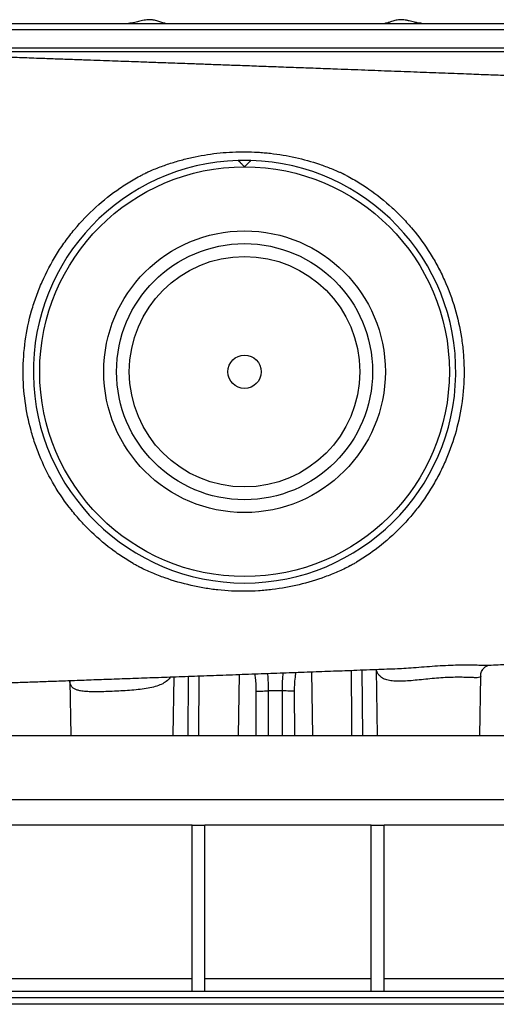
# Model space of a CAD drawing. Header units: millimetres. Extents: x 5407 to 15347, y 2145 to 17923.
# Tile 2 of 13: x 8099 to 9960, y 2145 to 5989. Entities that reach past the tile are written whole.
import ezdxf

# ---------------------------------------------------------------- set-up
doc = ezdxf.new("R2010")
doc.units = ezdxf.units.MM
doc.header["$LTSCALE"] = 5

msp = doc.modelspace()

# ---------------------------------------------------------------- linework, layer by layer
at = {"color": 7, "linetype": 'Continuous', "lineweight": 25}
for p, q in [((6958.2, 5975.1), (9096.9, 5975.1)), ((9096.9, 5975.1), (11235.7, 5975.1)), ((7100.3, 5880.1), (9096.9, 5880.1)), ((9096.9, 5880.1), (11261.9, 5880.1)), ((8698.4, 3195.1), (8702.4, 3423.9)), ((9491, 3452.8), (9495.5, 3195.1)), ((9895.5, 3195.1), (9899.5, 3426.9)), ((9899, 3427.1), (9899.1, 3426.9)), ((8294.7, 3407.8), (8298.4, 3195.1)), ((6584.4, 3195.1), (9096.9, 3195.1)), ((9096.9, 3195.1), (11609.4, 3195.1)), ((6584.4, 2945.1), (11609.4, 2945.1)), ((8771.9, 2845.1), (6896.9, 2845.1)), ((8771.9, 2195.1), (8771.9, 2845.1)), ((8771.9, 2845.1), (8821.9, 2845.1)), ((8821.9, 2195.1), (8821.9, 2845.1)), ((9471.9, 2845.1), (8821.9, 2845.1)), ((9471.9, 2195.1), (9471.9, 2845.1)), ((9471.9, 2845.1), (9521.9, 2845.1)), ((9521.9, 2195.1), (9521.9, 2845.1)), ((11396.9, 2845.1), (9521.9, 2845.1)), ((11896.9, 2195.1), (6296.9, 2195.1)), ((11896.9, 2170.1), (6296.9, 2170.1)), ((11896.9, 2145.1), (6296.9, 2145.1))]:
    msp.add_line(p, q, dxfattribs=at)
at = {"color": 8, "linetype": 'Continuous', "lineweight": 25}
for p, q in [((6933.2, 5950.6), (9096.9, 5950.6)), ((9096.9, 5950.6), (11260.7, 5950.6)), ((8756.3, 3195.1), (8758.2, 3425.9)), ((8798.9, 3427.4), (8797.5, 3195.1)), ((8955.6, 3433.1), (8951.8, 3195.1)), ((9238.1, 3443.4), (9242.1, 3195.1)), ((9435.5, 3450.7), (9437.5, 3195.1)), ((9022.3, 3195.1), (9022.9, 3367.6)), ((9125.1, 3195.1), (9124.6, 3368.5)), ((9171, 3367.6), (9171.6, 3195.1)), ((8771.9, 2245.1), (6896.9, 2245.1)), ((9471.9, 2245.1), (8821.9, 2245.1)), ((11396.9, 2245.1), (9521.9, 2245.1))]:
    msp.add_line(p, q, dxfattribs=at)
at = {"color": 8, "linetype": 'Continuous', "lineweight": 25, "flags": 128}
for points in [[(9396.4, 3195.1), (9396.1, 3245.1), (9394.8, 3449.2)], [(9069.3, 3368.5), (9069, 3268.6), (9068.7, 3195.1)]]:
    msp.add_lwpolyline(points, dxfattribs=at)
at = {"color": 7, "linetype": 'Continuous', "lineweight": 25, "flags": 128}
for points in [[(9022.9, 3367.6), (9026.3, 3367.8), (9030.7, 3368), (9035.8, 3368.2), (9041.6, 3368.3), (9048.1, 3368.4), (9054.9, 3368.5), (9062.1, 3368.5), (9069.3, 3368.5)], [(9171, 3367.6), (9167.6, 3367.9), (9163.2, 3368), (9158.1, 3368.2), (9152.2, 3368.3), (9145.8, 3368.4), (9139, 3368.5), (9131.8, 3368.5), (9124.6, 3368.5)]]:
    msp.add_lwpolyline(points, dxfattribs=at)
at = {"color": 7, "linetype": 'Continuous', "lineweight": 25}
for radius in [800, 550, 500, 450, 65]:
    msp.add_circle((8976.9, 4615.1), radius, dxfattribs=at)
for start, end in [(91.7109, 88.2891), (88.2891, 91.7109)]:
    msp.add_arc((8976.9, 4615.1), 825, start, end, dxfattribs=at)
for points, knots in [([(8668.7, 5975.1), (8667.1, 5975.1), (8665.3, 5975.4), (8661.5, 5976.2), (8659.4, 5976.7), (8655, 5978.1), (8652.7, 5978.9), (8647.7, 5980.5), (8645.2, 5981.4), (8637.1, 5984.1), (8631.4, 5985.9), (8623.6, 5987.6), (8622, 5987.9), (8618.7, 5988.5), (8617.1, 5988.7), (8612.1, 5989.3), (8608.7, 5989.5), (8603.5, 5989.5), (8601.8, 5989.4), (8598.3, 5989.3), (8596.5, 5989.1), (8591.2, 5988.5), (8587.7, 5988), (8580.7, 5986.6), (8577.2, 5985.8), (8570.2, 5984.1), (8566.7, 5983.2), (8556.5, 5980.5), (8549.8, 5978.8), (8541.6, 5977.1), (8539.9, 5976.8), (8536.7, 5976.2), (8535.1, 5976), (8530.3, 5975.4), (8527.2, 5975.1), (8524.2, 5975.1)], [0, 0, 0, 0, 0.0625, 0.0625, 0.125, 0.125, 0.1875, 0.1875, 0.25, 0.25, 0.375, 0.375, 0.40625, 0.40625, 0.4375, 0.4375, 0.5, 0.5, 0.53125, 0.53125, 0.5625, 0.5625, 0.625, 0.625, 0.6875, 0.6875, 0.75, 0.75, 0.875, 0.875, 0.90625, 0.90625, 0.9375, 0.9375, 1, 1, 1, 1]), ([(9669.6, 5975.1), (9666.6, 5975.1), (9663.5, 5975.4), (9657.2, 5976.2), (9654, 5976.7), (9649.1, 5977.7), (9647.4, 5978.1), (9644.1, 5978.9), (9642.4, 5979.3), (9637.4, 5980.5), (9634, 5981.4), (9627.2, 5983.2), (9623.7, 5984.1), (9618.5, 5985.4), (9616.8, 5985.8), (9613.3, 5986.6), (9611.5, 5987), (9606.2, 5988), (9602.7, 5988.5), (9595.7, 5989.3), (9592.2, 5989.5), (9585.2, 5989.5), (9581.8, 5989.3), (9575.2, 5988.5), (9572, 5988), (9565.7, 5986.6), (9562.7, 5985.8), (9556.8, 5984.1), (9554.1, 5983.2), (9548.7, 5981.4), (9546.2, 5980.5), (9542.5, 5979.3), (9541.3, 5978.9), (9538.9, 5978.1), (9537.8, 5977.7), (9534.5, 5976.7), (9532.4, 5976.2), (9529.5, 5975.6), (9528.6, 5975.4), (9526.8, 5975.2), (9526, 5975.1), (9525.2, 5975.1)], [0, 0, 0, 0, 0.0625, 0.0625, 0.125, 0.125, 0.15625, 0.15625, 0.1875, 0.1875, 0.25, 0.25, 0.3125, 0.3125, 0.34375, 0.34375, 0.375, 0.375, 0.4375, 0.4375, 0.5, 0.5, 0.5625, 0.5625, 0.625, 0.625, 0.6875, 0.6875, 0.75, 0.75, 0.8125, 0.8125, 0.84375, 0.84375, 0.875, 0.875, 0.9375, 0.9375, 0.96875, 0.96875, 1, 1, 1, 1]), ([(11480.2, 5561.2), (11478.6, 5562.8), (11475.5, 5565.9), (11469.3, 5571.7), (11462.9, 5577.5), (11456.4, 5583), (11450.4, 5588.1), (11443.9, 5593.4), (11436.8, 5599), (11428.6, 5605.3), (11419.2, 5612), (11407.6, 5619.7), (11393.6, 5628.3), (11377.8, 5636.9), (11362, 5644.7), (11348.1, 5650.8), (11334.2, 5656.4), (11323, 5660.5), (11311.7, 5664.4), (11301.5, 5667.7), (11291.8, 5670.7), (11281.8, 5673.5), (11271.1, 5676.4), (11258.6, 5679.6), (11246.6, 5682.4), (11235.7, 5684.8), (11226.6, 5686.7), (11217.9, 5688.5), (11210.2, 5690), (11202.8, 5691.4), (11195, 5692.8), (11186, 5694.4), (11176.2, 5696), (11161.4, 5698.4), (11139.4, 5701.8), (11110.1, 5705.8), (11078, 5709.8), (11044.8, 5713.6), (11011.2, 5717), (10977.5, 5720.2), (10947.4, 5722.9), (10919.1, 5725.2), (10892.7, 5727.2), (10870, 5728.9), (10849.7, 5730.3), (10830, 5731.7), (10807.1, 5733.2), (10781, 5734.9), (10751.9, 5736.7), (10708, 5739.3), (10649.5, 5742.6), (10576, 5746.4), (10502.1, 5750), (10428.2, 5753.4), (10354.6, 5756.7), (10281.9, 5759.8), (10210.1, 5762.7), (10139.3, 5765.6), (10068.1, 5768.4), (9995.3, 5771.2), (9920.4, 5774.1), (9838.2, 5777.3), (9748.3, 5780.7), (9650.3, 5784.4), (9549.5, 5788.2), (9446, 5792.1), (9350.8, 5795.7), (9264.4, 5798.9), (9187.4, 5801.7), (9109.9, 5804.5), (9033.9, 5807.3), (8961.6, 5810), (8894.4, 5812.4), (8832.4, 5814.6), (8779.2, 5816.6), (8734.2, 5818.2), (8696.8, 5819.5), (8662.7, 5820.7), (8631.8, 5821.8), (8601.8, 5822.9), (8570, 5824.1), (8533.7, 5825.4), (8493, 5826.8), (8448.3, 5828.4), (8399.8, 5830.1), (8346.8, 5832), (8289.4, 5834.1), (8227.8, 5836.3), (8160.2, 5838.7), (8089.5, 5841.3), (8018.4, 5843.9), (7951.6, 5846.3), (7888.5, 5848.7), (7829.2, 5850.9), (7773.7, 5853), (7722.4, 5854.9), (7675.1, 5856.7), (7630.2, 5858.4), (7585.5, 5860.2), (7538.8, 5862), (7489.5, 5863.9), (7437.6, 5866), (7383.4, 5868.2), (7326.8, 5870.5), (7268.6, 5872.9), (7208.9, 5875.4), (7149, 5878), (7091, 5880.5), (7038.6, 5882.9), (6992.4, 5885), (6951.9, 5887), (6914.9, 5888.7), (6881.3, 5890.4), (6851, 5891.9), (6823.8, 5893.3), (6798.8, 5894.6), (6770.1, 5896.1), (6736.4, 5898), (6697.3, 5900.2), (6657, 5902.6), (6616.3, 5905.1), (6575.7, 5907.7), (6537.9, 5910.3), (6503.5, 5912.9), (6472.7, 5915.3), (6444.5, 5917.6), (6419.4, 5919.9), (6397.1, 5922), (6377.3, 5924), (6364.1, 5925.5), (6356, 5926.4), (6352.1, 5926.9), (6348.8, 5927.3), (6346, 5927.7), (6343.5, 5928), (6341.2, 5928.3), (6338.6, 5928.6), (6335.8, 5929), (6333.1, 5929.4), (6330.7, 5929.8), (6329, 5930), (6327.7, 5930.2), (6327, 5930.3), (6327.1, 5930.3), (6327.1, 5930.3)], [0, 0, 0, 0, 0.004305, 0.007983, 0.01106, 0.013002, 0.014661, 0.016089, 0.01736, 0.01864, 0.020294, 0.022391, 0.024944, 0.027947, 0.030922, 0.033587, 0.035985, 0.039598, 0.04315, 0.046713, 0.050044, 0.053097, 0.057023, 0.061578, 0.066724, 0.070011, 0.073419, 0.076541, 0.079237, 0.081596, 0.084286, 0.087497, 0.091092, 0.094331, 0.102408, 0.112738, 0.122133, 0.130897, 0.141207, 0.149448, 0.156904, 0.163669, 0.169834, 0.175391, 0.17915, 0.183529, 0.18853, 0.194155, 0.200406, 0.20689, 0.221307, 0.23528, 0.248808, 0.261887, 0.274514, 0.286685, 0.298397, 0.309644, 0.320693, 0.331907, 0.34327, 0.354769, 0.368753, 0.382943, 0.397345, 0.411966, 0.426811, 0.43734, 0.447984, 0.458746, 0.469362, 0.479286, 0.488496, 0.496988, 0.504757, 0.51035, 0.515491, 0.520178, 0.524408, 0.528249, 0.532552, 0.537569, 0.543304, 0.549419, 0.55618, 0.563585, 0.571637, 0.580338, 0.589644, 0.600432, 0.610703, 0.620457, 0.629693, 0.638581, 0.646926, 0.654727, 0.661981, 0.668702, 0.675577, 0.68298, 0.690893, 0.699337, 0.708316, 0.717841, 0.727916, 0.738352, 0.749326, 0.760275, 0.770572, 0.779209, 0.787316, 0.79489, 0.801927, 0.808424, 0.814378, 0.819795, 0.825203, 0.834007, 0.843549, 0.85383, 0.864775, 0.876284, 0.888342, 0.898944, 0.909682, 0.920402, 0.930697, 0.940557, 0.950565, 0.961039, 0.963931, 0.966581, 0.96899, 0.971156, 0.973081, 0.975087, 0.977616, 0.981006, 0.984927, 0.988694, 0.992181, 0.995386, 0.998973, 1, 1, 1, 1]), ([(7459.3, 5865.1), (7470.7, 5865.1), (7507.8, 5865.1), (7576.1, 5865.1), (7663.5, 5865.1), (7755.8, 5865.1), (7852.1, 5865.1), (7952.5, 5865.1), (8056.4, 5865.1), (8163.6, 5865.1), (8273.7, 5865.1), (8386.5, 5865.1), (8501.4, 5865.1), (8618.3, 5865.1), (8736.6, 5865.1), (8856.1, 5865.1), (8976.3, 5865.1), (9093.4, 5865.1), (9170.3, 5865.1), (9206.9, 5865.1)], [0, 0, 0, 0, 0.027088, 0.088231, 0.149373, 0.210515, 0.271658, 0.3328, 0.393943, 0.455085, 0.516228, 0.57737, 0.638513, 0.699655, 0.760797, 0.82194, 0.883082, 0.944225, 1, 1, 1, 1]), ([(9206.9, 5865.1), (9271.7, 5865.1), (9336.3, 5865.1), (9464.7, 5865.1), (9528.5, 5865.1), (9654.8, 5865.1), (9717.2, 5865.1), (9840.3, 5865.1), (9900.8, 5865.1), (9960.2, 5865.1)], [0, 0, 0, 0, 0.25, 0.25, 0.5, 0.5, 0.75, 0.75, 1, 1, 1, 1]), ([(9960.2, 5865.1), (10055.2, 5865.1), (10147.2, 5865.1), (10323.1, 5865.1), (10407.1, 5865.1), (10565.4, 5865.1), (10639.7, 5865.1), (10777, 5865.1), (10840, 5865.1), (10953.5, 5865.1), (11003.9, 5865.1), (11091.1, 5865.1), (11127.9, 5865.1), (11187.1, 5865.1), (11209.5, 5865.1), (11239.4, 5865.1), (11246.9, 5865.1), (11246.9, 5865.1)], [0, 0, 0, 0, 0.125, 0.125, 0.25, 0.25, 0.375, 0.375, 0.5, 0.5, 0.625, 0.625, 0.75, 0.75, 0.875, 0.875, 1, 1, 1, 1]), ([(8595.2, 5393), (8595.4, 5393.1), (8595.6, 5393.2), (8596.1, 5393.4), (8596.8, 5393.7), (8598.5, 5394.4), (8601.8, 5395.9), (8608.4, 5398.9), (8614.2, 5401.3), (8625.6, 5406.1), (8633.3, 5409.2), (8656.5, 5418.2), (8672, 5423.7), (8703.4, 5433.9), (8719.3, 5438.6), (8743.2, 5445), (8751.3, 5447), (8767.4, 5450.8), (8775.5, 5452.6), (8816, 5461.1), (8848.5, 5466), (8913.8, 5472.5), (8946.6, 5474), (8995.8, 5473.6), (9012.3, 5473.1), (9037, 5471.6), (9045.3, 5471), (9061.8, 5469.6), (9070, 5468.7), (9111.1, 5464.1), (9143.5, 5458.6), (9207.3, 5444.3), (9238.8, 5435.5), (9285.3, 5419.8), (9300.6, 5414.1), (9323.5, 5404.9), (9331.1, 5401.8), (9342.4, 5396.9), (9348.1, 5394.4), (9354.7, 5391.4), (9357.9, 5389.9), (9359.6, 5389.1), (9360.3, 5388.8), (9360.8, 5388.6), (9361, 5388.5), (9361.2, 5388.4)], [0, 0, 0, 0, 0.000977, 0.000977, 0.001953, 0.003906, 0.007813, 0.015625, 0.03125, 0.03125, 0.0625, 0.0625, 0.125, 0.125, 0.1875, 0.1875, 0.21875, 0.21875, 0.25, 0.25, 0.375, 0.375, 0.5, 0.5, 0.5625, 0.5625, 0.59375, 0.59375, 0.625, 0.625, 0.75, 0.75, 0.875, 0.875, 0.9375, 0.9375, 0.96875, 0.96875, 0.984375, 0.992187, 0.996094, 0.998047, 0.999023, 0.999023, 1, 1, 1, 1]), ([(8952.3, 5439.8), (8952.3, 5439.8), (8952.5, 5439.5), (8953.2, 5438.9), (8953.5, 5438.6), (8954.1, 5438), (8954.5, 5437.6), (8955.2, 5436.8), (8955.7, 5436.4), (8956.6, 5435.5), (8957.1, 5435), (8958.6, 5433.4), (8959.8, 5432.3), (8963.4, 5428.7), (8965.9, 5426.1), (8971.4, 5420.7), (8974.1, 5417.9), (8976.9, 5415.1)], [0, 0, 0, 0, 0.125, 0.125, 0.1875, 0.1875, 0.25, 0.25, 0.3125, 0.3125, 0.375, 0.375, 0.5, 0.5, 0.75, 0.75, 1, 1, 1, 1]), ([(8976.9, 5415.1), (8979.7, 5417.9), (8982.5, 5420.7), (8986.5, 5424.7), (8987.9, 5426.1), (8990.5, 5428.7), (8991.7, 5429.9), (8994.1, 5432.3), (8995.2, 5433.4), (8997.3, 5435.5), (8998.2, 5436.4), (8999.8, 5438), (9000.5, 5438.6), (9001.1, 5439.3), (9001.3, 5439.5), (9001.5, 5439.7), (9001.6, 5439.8), (9001.6, 5439.8)], [0, 0, 0, 0, 0.25, 0.25, 0.375, 0.375, 0.5, 0.5, 0.625, 0.625, 0.75, 0.75, 0.875, 0.875, 0.9375, 0.9375, 1, 1, 1, 1]), ([(8112.2, 4615.1), (8112.2, 4655.7), (8115, 4695.7), (8126.1, 4775), (8134.4, 4814.2), (8148.1, 4862.6), (8151, 4872.2), (8157.2, 4891.5), (8160.5, 4901.1), (8170.8, 4929.5), (8178.3, 4948.2), (8202.6, 5003.2), (8221.3, 5038.5), (8252.9, 5089.6), (8264.1, 5106.3), (8281.7, 5130.8), (8287.8, 5138.9), (8300.2, 5154.9), (8306.5, 5162.8), (8338.8, 5201.5), (8366.5, 5230.4), (8425.6, 5284.2), (8457, 5309.1), (8498.7, 5337.5), (8507.2, 5343.1), (8524.3, 5353.9), (8532.9, 5359.1), (8550.4, 5369.3), (8559.2, 5374.3), (8572.6, 5381.5), (8579.3, 5385), (8587.2, 5389), (8591.2, 5391), (8592.9, 5391.8), (8594, 5392.4), (8594.6, 5392.7), (8595.2, 5393)], [0, 0, 0, 0, 0.125, 0.125, 0.25, 0.25, 0.28125, 0.28125, 0.3125, 0.3125, 0.375, 0.375, 0.5, 0.5, 0.5625, 0.5625, 0.59375, 0.59375, 0.625, 0.625, 0.75, 0.75, 0.875, 0.875, 0.90625, 0.90625, 0.9375, 0.9375, 0.96875, 0.96875, 0.984375, 0.992188, 0.996094, 0.998047, 0.998047, 1, 1, 1, 1]), ([(9361.2, 5388.4), (9361.8, 5388.1), (9362.3, 5387.8), (9363.4, 5387.2), (9365, 5386.4), (9368.9, 5384.4), (9376.5, 5380.5), (9382.9, 5377), (9395.8, 5369.9), (9404.3, 5365), (9429.4, 5350), (9445.8, 5339.5), (9493.7, 5306.3), (9524.1, 5282), (9560.2, 5248.9), (9567.3, 5242.2), (9581.4, 5228.4), (9588.2, 5221.4), (9608.5, 5200.2), (9621.4, 5185.6), (9658.7, 5140.8), (9681.5, 5109.3), (9712.4, 5059.8), (9722.2, 5042.9), (9736.1, 5017), (9740.6, 5008.2), (9749.3, 4990.5), (9753.5, 4981.6), (9773.6, 4936.9), (9787.2, 4900.3), (9809.4, 4825.6), (9817.9, 4787.5), (9825.5, 4739), (9826.8, 4729.2), (9829.2, 4709.5), (9830.2, 4699.7), (9832.7, 4670.3), (9833.8, 4650.6), (9834.5, 4611.3), (9834.2, 4591.7), (9832.7, 4562.2), (9832.1, 4552.3), (9830.4, 4532.7), (9829.4, 4522.8), (9823.6, 4473.8), (9816.4, 4435.3), (9796.9, 4359.9), (9784.7, 4322.8), (9766.2, 4277.5), (9762.4, 4268.4), (9754.3, 4250.5), (9750.1, 4241.5), (9737.2, 4215), (9728, 4197.8), (9698.8, 4147.1), (9677.2, 4114.8), (9641.5, 4068.6), (9629.1, 4053.6), (9609.7, 4031.6), (9603.1, 4024.4), (9589.5, 4010.2), (9582.6, 4003.1), (9547.7, 3968.7), (9518.2, 3943.3), (9471.4, 3908.4), (9455.4, 3897.3), (9430.9, 3881.4), (9422.6, 3876.2), (9410, 3868.7), (9403.7, 3864.9), (9396.2, 3860.7), (9392.4, 3858.6), (9390.6, 3857.5), (9389.6, 3857), (9389.2, 3856.8), (9389, 3856.6), (9388.8, 3856.5), (9388.7, 3856.5)], [0, 0, 0, 0, 0.000977, 0.000977, 0.001953, 0.003906, 0.007813, 0.015625, 0.015625, 0.03125, 0.03125, 0.0625, 0.0625, 0.125, 0.125, 0.140625, 0.140625, 0.15625, 0.15625, 0.1875, 0.1875, 0.25, 0.25, 0.28125, 0.28125, 0.296875, 0.296875, 0.3125, 0.3125, 0.375, 0.375, 0.4375, 0.4375, 0.453125, 0.453125, 0.46875, 0.46875, 0.5, 0.5, 0.53125, 0.53125, 0.546875, 0.546875, 0.5625, 0.5625, 0.625, 0.625, 0.6875, 0.6875, 0.703125, 0.703125, 0.71875, 0.71875, 0.75, 0.75, 0.8125, 0.8125, 0.84375, 0.84375, 0.859375, 0.859375, 0.875, 0.875, 0.9375, 0.9375, 0.96875, 0.96875, 0.984375, 0.984375, 0.992187, 0.996094, 0.998047, 0.999023, 0.999512, 0.999756, 0.999756, 1, 1, 1, 1]), ([(8567.3, 3851.7), (8567, 3851.8), (8566.8, 3852), (8566.2, 3852.3), (8565.4, 3852.7), (8563.5, 3853.7), (8559.8, 3855.8), (8552.3, 3859.9), (8545.9, 3863.6), (8533.2, 3871), (8524.8, 3876.1), (8499.9, 3891.8), (8483.8, 3902.7), (8436.7, 3937.1), (8407, 3962), (8365.1, 4002.2), (8351.5, 4016.1), (8331.9, 4037.7), (8325.4, 4045), (8312.8, 4059.9), (8306.5, 4067.5), (8276.1, 4105.8), (8254, 4137.8), (8214.5, 4204.3), (8196.9, 4238.8), (8177.9, 4283.6), (8174.2, 4292.6), (8167.2, 4310.9), (8163.8, 4320.1), (8154.1, 4347.8), (8148.3, 4366.4), (8132.9, 4422.6), (8125.2, 4460.5), (8114.9, 4537.1), (8112.2, 4575.9), (8112.2, 4615.1)], [0, 0, 0, 0, 0.000977, 0.000977, 0.001953, 0.003906, 0.007812, 0.015625, 0.03125, 0.03125, 0.0625, 0.0625, 0.125, 0.125, 0.25, 0.25, 0.3125, 0.3125, 0.34375, 0.34375, 0.375, 0.375, 0.5, 0.5, 0.625, 0.625, 0.65625, 0.65625, 0.6875, 0.6875, 0.75, 0.75, 0.875, 0.875, 1, 1, 1, 1]), ([(9388.7, 3856.5), (9380.8, 3852.4), (9372.8, 3848.5), (9356.6, 3840.9), (9348.5, 3837.2), (9324.1, 3826.6), (9307.6, 3820), (9257.8, 3801.7), (9224, 3791.5), (9155.3, 3775), (9120.4, 3768.7), (9076.2, 3763.4), (9067.3, 3762.4), (9049.5, 3760.8), (9040.7, 3760.1), (9014.1, 3758.4), (8996.4, 3757.8), (8943.4, 3757.4), (8908.1, 3759.2), (8855.4, 3764.9), (8837.9, 3767.3), (8811.6, 3771.7), (8802.8, 3773.3), (8785.3, 3776.7), (8776.6, 3778.6), (8733.1, 3788.4), (8699, 3798.3), (8648.9, 3816), (8632.4, 3822.4), (8599.6, 3836.3), (8583.3, 3843.7), (8567.3, 3851.7)], [0, 0, 0, 0, 0.03125, 0.03125, 0.0625, 0.0625, 0.125, 0.125, 0.25, 0.25, 0.375, 0.375, 0.40625, 0.40625, 0.4375, 0.4375, 0.5, 0.5, 0.625, 0.625, 0.6875, 0.6875, 0.71875, 0.71875, 0.75, 0.75, 0.875, 0.875, 0.9375, 0.9375, 1, 1, 1, 1]), ([(9930.4, 3469.5), (9955.1, 3470.5), (10004.1, 3472.4), (10075.1, 3475.1), (10143.6, 3477.8), (10210.2, 3480.5), (10276.2, 3483.2), (10347.5, 3486.3), (10423.7, 3489.6), (10504.1, 3493.3), (10566.7, 3496.3), (10601.9, 3498.2), (10611.8, 3498.7)], [0, 0, 0, 0, 0.098756, 0.196151, 0.289763, 0.383059, 0.477881, 0.574226, 0.69722, 0.822586, 0.950309, 1, 1, 1, 1]), ([(9899.3, 3427.1), (9899.3, 3427.6), (9899.2, 3430.5), (9900.2, 3436.5), (9902.7, 3444.6), (9906.8, 3452), (9911.7, 3458), (9916.9, 3462.6), (9921.8, 3465.8), (9926, 3467.8), (9929.2, 3469), (9931.4, 3469.6), (9932.5, 3469.8), (9932.4, 3469.8), (9932.4, 3469.8)], [0, 0, 0, 0, 0.018192, 0.116635, 0.225629, 0.329902, 0.428482, 0.521665, 0.609664, 0.693564, 0.776187, 0.860937, 0.950981, 1, 1, 1, 1]), ([(9929.3, 3469.5), (9929.6, 3469.5), (9930, 3469.5), (9930.3, 3469.5), (9930.4, 3469.5)], [0, 0, 0, 0, 0.7982, 1, 1, 1, 1]), ([(6324.6, 3312.7), (6324.7, 3312.8), (6324.8, 3312.8), (6325.8, 3312.9), (6327.3, 3313.2), (6329.3, 3313.5), (6331.3, 3313.8), (6333.3, 3314), (6335.5, 3314.4), (6338.3, 3314.7), (6341.8, 3315.2), (6346.1, 3315.7), (6350.8, 3316.3), (6356, 3316.9), (6361.6, 3317.6), (6367.9, 3318.3), (6374.5, 3319), (6383.3, 3319.9), (6394.7, 3321.1), (6409, 3322.5), (6424.6, 3323.9), (6441.3, 3325.4), (6460, 3327), (6480.1, 3328.6), (6501.4, 3330.2), (6522.2, 3331.8), (6543, 3333.3), (6571.7, 3335.2), (6610.4, 3337.8), (6659.7, 3340.8), (6712.8, 3343.9), (6769.7, 3347.1), (6832.7, 3350.4), (6901.9, 3353.9), (6977.3, 3357.5), (7057.6, 3361.2), (7141, 3364.9), (7226, 3368.5), (7312.2, 3372.1), (7393.6, 3375.5), (7469.8, 3378.5), (7539.7, 3381.3), (7608.3, 3383.9), (7674.6, 3386.5), (7737.7, 3388.9), (7797.5, 3391.1), (7852.6, 3393.2), (7902.9, 3395.1), (7950.2, 3396.8), (7998.9, 3398.6), (8051.3, 3400.5), (8108.6, 3402.6), (8170, 3404.8), (8235.6, 3407.2), (8305.4, 3409.7), (8379.8, 3412.4), (8458.8, 3415.2), (8542.4, 3418.2), (8630.4, 3421.3), (8722.6, 3424.6), (8818.8, 3428.1), (8917.8, 3431.7), (9017.2, 3435.3), (9114.8, 3438.9), (9209.5, 3442.4), (9301.3, 3445.7), (9394.8, 3449.2), (9485.8, 3452.6), (9546.5, 3454.9), (9574.4, 3455.9)], [0, 0, 0, 0, 0.004064, 0.0093, 0.015567, 0.021802, 0.027052, 0.031382, 0.035259, 0.039776, 0.044959, 0.050809, 0.056736, 0.062177, 0.068863, 0.074679, 0.080671, 0.087258, 0.097696, 0.10875, 0.119852, 0.131003, 0.14197, 0.155024, 0.167056, 0.178073, 0.188562, 0.199258, 0.220888, 0.243317, 0.264543, 0.28685, 0.310224, 0.334648, 0.360108, 0.386233, 0.411925, 0.437107, 0.461781, 0.485949, 0.504927, 0.52361, 0.541591, 0.558548, 0.574487, 0.589414, 0.603333, 0.615211, 0.626286, 0.637793, 0.650339, 0.663921, 0.678537, 0.693765, 0.709969, 0.727147, 0.745297, 0.7644, 0.784398, 0.805275, 0.827027, 0.849645, 0.872312, 0.894397, 0.915911, 0.936866, 0.957271, 0.980393, 1, 1, 1, 1])]:
    msp.add_open_spline(points, degree=3, knots=knots, dxfattribs=at)
at = {"color": 8, "linetype": 'Continuous', "lineweight": 25}
for points, knots in [([(9574.4, 3456.1), (9576.7, 3456.1), (9590.2, 3456.4), (9618.1, 3458.4), (9657.5, 3461.4), (9699, 3464.7), (9741, 3467.5), (9781.8, 3469.5), (9820.5, 3470.5), (9855.3, 3470.5), (9885.9, 3470), (9911.3, 3469.3), (9923.5, 3469.4), (9929.3, 3469.5)], [0, 0, 0, 0, 0.018524, 0.110116, 0.20665, 0.305552, 0.406261, 0.509494, 0.609068, 0.711088, 0.80863, 0.908589, 1, 1, 1, 1]), ([(8688.4, 3423.4), (8684.4, 3418.5), (8676.2, 3408.5), (8657.8, 3396.6), (8635, 3387.1), (8607.9, 3380.3), (8577.7, 3375.5), (8545, 3372), (8511.1, 3369.6), (8476.9, 3367.6), (8443.6, 3366.2), (8412, 3365.3), (8392.6, 3365.2), (8374.5, 3365.4), (8357.6, 3366), (8337.8, 3368.3), (8322.9, 3372), (8312.1, 3376.6), (8303.4, 3382.9), (8297.6, 3391.9), (8294.8, 3400.6), (8295, 3406.2), (8295.1, 3407.7)], [0, 0, 0, 0, 0.05734, 0.116972, 0.176592, 0.236185, 0.295785, 0.355208, 0.414634, 0.47369, 0.532745, 0.590541, 0.648333, 0.64849, 0.704795, 0.76109, 0.802723, 0.844527, 0.886155, 0.933895, 0.981903, 1, 1, 1, 1]), ([(9022.9, 3367.6), (9022.7, 3376.2), (9022.5, 3393.4), (9020.7, 3416.3), (9018.4, 3429.8), (9017.5, 3435.3)], [0, 0, 0, 0, 0.366524, 0.740377, 1, 1, 1, 1]), ([(9066.1, 3437.1), (9066.2, 3435.5), (9067.5, 3423.8), (9068.9, 3400.9), (9069.2, 3379.4), (9069.3, 3368.5)], [0, 0, 0, 0, 0.074381, 0.532896, 1, 1, 1, 1]), ([(9124.6, 3368.5), (9124.7, 3381.6), (9124.9, 3405.8), (9127.1, 3428.8), (9128.1, 3439.4)], [0, 0, 0, 0, 0.539612, 1, 1, 1, 1]), ([(9177.3, 3441.2), (9176.6, 3437.3), (9174, 3424.1), (9171.6, 3399.3), (9171.2, 3378.2), (9171, 3367.6)], [0, 0, 0, 0, 0.169097, 0.584576, 1, 1, 1, 1]), ([(9899.1, 3426.9), (9899.2, 3426.4), (9899.9, 3423.7), (9896.1, 3421.7), (9886.8, 3420.1), (9871.7, 3420.4), (9851.7, 3421.2), (9827.5, 3422), (9799.6, 3422), (9768.7, 3421.1), (9735.6, 3419.1), (9701.5, 3416.1), (9667.6, 3412.6), (9635.4, 3409.3), (9605.3, 3406.9), (9577.8, 3406), (9553.2, 3407.2), (9532.1, 3410.9), (9515.2, 3418), (9503.1, 3427.5), (9495.9, 3439.3), (9492.4, 3447.9), (9492, 3452.5), (9491.9, 3452.8)], [0, 0, 0, 0, 0.010634, 0.064538, 0.119063, 0.173604, 0.227884, 0.282162, 0.335983, 0.389801, 0.444657, 0.499519, 0.552886, 0.606252, 0.656785, 0.707302, 0.757646, 0.807975, 0.858895, 0.909835, 0.952963, 0.996286, 1, 1, 1, 1])]:
    msp.add_open_spline(points, degree=3, knots=knots, dxfattribs=at)
at = {"color": 7, "linetype": 'Continuous', "lineweight": 25}
msp.add_open_spline([(9124.6, 3368.5), (9106.1, 3368.5), (9087.7, 3368.5), (9069.3, 3368.5)], degree=3, dxfattribs=at)

doc.saveas('drawing.dxf')
